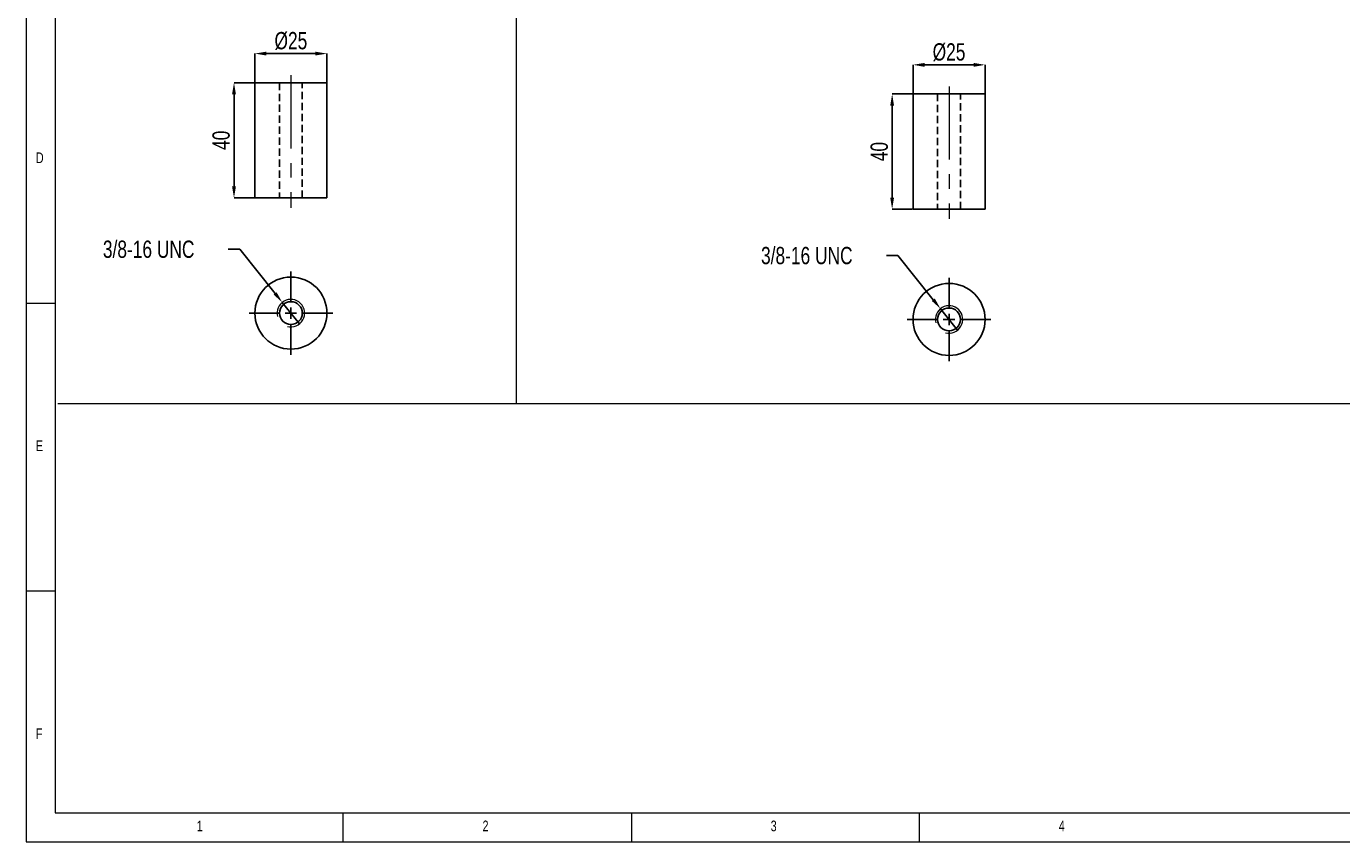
# Model space of a CAD drawing. Header units: millimetres. Extents: x 5 to 415, y 5 to 292.
# Tile 1 of 3: x 5 to 233, y 5 to 147. Entities that reach past the tile are written whole.
import ezdxf

# ---------------------------------------------------------------- set-up
doc = ezdxf.new("R2010")
doc.units = ezdxf.units.MM
doc.header["$PDSIZE"] = -1
doc.linetypes.add('CENTERX2', pattern=[20.32, 12.7, -2.54, 2.54, -2.54])
doc.linetypes.add('HIDDEN', pattern=[1.905, 1.27, -0.635])
for name, color, linetype in [('COTES', 1, 'Continuous'), ('NOTES', 6, 'Continuous'), ('TRAIT-MIXTES', 3, 'CENTERX2'), ('TRAIT-TIRET', 2, 'HIDDEN')]:
    doc.layers.add(name, color=color, linetype=linetype)
doc.layers.add('TRAIT-FORT', color=4, linetype='Continuous', lineweight=25)
doc.styles.add('SLDTEXTSTYLE0', font='TXT', dxfattribs={"width": 0.75})
doc.dimstyles.new('SLDDIMSTYLE0', dxfattribs={"dimtxt": 3, "dimasz": 2, "dimexe": 0, "dimexo": 0.0625, "dimgap": 0.75, "dimtad": 0, "dimtih": 1, "dimtoh": 1, "dimlfac": 2, "dimrnd": 1e-09, "dimzin": 12, "dimdsep": 46, "dimtxsty": 'SLDTEXTSTYLE0', "dimblk1": 'NONE', "dimsah": 1, "dimcen": 0, "dimadec": 0, "dimazin": 3, "dimtfac": 1, "dimtmove": 0, "dimatfit": 3, "dimldrblk": 'NONE', "dimfxl": 1, "dimfrac": 2, "dimtolj": 1, "dimtzin": 12, "dimarcsym": 0})
doc.dimstyles.new('SLDDIMSTYLE1', dxfattribs={"dimtxt": 3, "dimasz": 2, "dimexe": 0, "dimexo": 0.0625, "dimgap": 0.75, "dimtad": 1, "dimlfac": 2, "dimrnd": 1e-09, "dimzin": 12, "dimdsep": 46, "dimtxsty": 'SLDTEXTSTYLE0', "dimsah": 1, "dimcen": 0.09, "dimadec": 0, "dimazin": 3, "dimtfac": 1, "dimtofl": 0, "dimtmove": 0, "dimatfit": 3, "dimfxl": 1, "dimfrac": 2, "dimtolj": 1, "dimtzin": 12, "dimarcsym": 0})
doc.dimstyles.new('SLDDIMSTYLE2', dxfattribs={"dimtxt": 3, "dimasz": 2, "dimexe": 0, "dimexo": 0.0625, "dimgap": 0.75, "dimtad": 1, "dimlfac": 2, "dimrnd": 1e-09, "dimzin": 12, "dimdsep": 46, "dimtxsty": 'SLDTEXTSTYLE0', "dimsah": 1, "dimcen": 0.09, "dimadec": 0, "dimazin": 3, "dimtfac": 1, "dimtmove": 0, "dimatfit": 0, "dimfxl": 1, "dimfrac": 2, "dimtolj": 1, "dimtzin": 12, "dimarcsym": 0})

# ---------------------------------------------------------------- blocks, each defined once
blk = doc.blocks.new('_D_6')
at = {"layer": 'COTES', "color": 0, "lineweight": -2, "transparency": 16777216}
for p, q in [((44.6, 136.78), (41.04, 136.78)), ((41.04, 134.78), (41.04, 118.78)), ((44.6, 116.78), (41.04, 116.78))]:
    blk.add_line(p, q, dxfattribs=at)
at = {"layer": 'COTES', "color": 0, "transparency": 16777216}
for points in [[(40.7, 134.78), (41.37, 134.78), (41.04, 136.78)], [(40.7, 118.78), (41.37, 118.78), (41.04, 116.78)]]:
    blk.add_solid(points, dxfattribs=at)
at = {"layer": 'Defpoints', "color": 0, "transparency": 16777216}
for p in [(44.66, 136.78), (41.04, 116.78), (44.66, 116.78)]:
    blk.add_point(p, dxfattribs=at)
at = {"layer": 'COTES', "color": 0, "transparency": 16777216, "insert": (37.29, 126.78), "char_height": 3, "attachment_point": 2, "rotation": 90, "style": 'SLDTEXTSTYLE0'}
blk.add_mtext('\\A1;40', dxfattribs=at)
blk = doc.blocks.new('_D_7')
at = {"layer": 'COTES', "color": 0, "lineweight": -2, "transparency": 16777216}
for p, q in [((44.66, 136.84), (44.66, 141.83)), ((46.66, 141.83), (55.16, 141.83)), ((57.16, 136.84), (57.16, 141.83))]:
    blk.add_line(p, q, dxfattribs=at)
at = {"layer": 'COTES', "color": 0, "transparency": 16777216}
for points in [[(46.66, 142.17), (46.66, 141.5), (44.66, 141.83)], [(55.16, 142.17), (55.16, 141.5), (57.16, 141.83)]]:
    blk.add_solid(points, dxfattribs=at)
at = {"layer": 'Defpoints', "color": 0, "transparency": 16777216}
for p in [(57.16, 141.83), (44.66, 136.78), (57.16, 136.78)]:
    blk.add_point(p, dxfattribs=at)
at = {"layer": 'COTES', "color": 0, "transparency": 16777216, "insert": (50.91, 145.58), "char_height": 3, "attachment_point": 2, "style": 'SLDTEXTSTYLE0'}
blk.add_mtext('\\A1;%%c25', dxfattribs=at)
blk = doc.blocks.new('_D_8')
at = {"layer": 'COTES', "color": 0, "lineweight": -2, "transparency": 16777216}
for p, q in [((40.04, 107.87), (42.04, 107.87)), ((42.04, 107.87), (48.17, 100.2)), ((52.4, 94.92), (49.42, 98.63))]:
    blk.add_line(p, q, dxfattribs=at)
at = {"layer": 'COTES', "color": 0, "transparency": 16777216}
blk.add_solid([(48.43, 100.4), (47.91, 99.99), (49.42, 98.63)], dxfattribs=at)
at = {"layer": 'Defpoints', "color": 0, "transparency": 16777216}
for p in [(49.42, 98.63), (52.4, 94.92)]:
    blk.add_point(p, dxfattribs=at)
at = {"layer": 'COTES', "color": 0, "transparency": 16777216, "insert": (18.29, 109.37), "char_height": 3, "attachment_point": 1, "style": 'SLDTEXTSTYLE0'}
blk.add_mtext('\\A1;3/8-16 UNC', dxfattribs=at)
blk = doc.blocks.new('_None')
blk = doc.blocks.new('SW_CENTERMARKSYMBOL_1')
at = {"layer": 'TRAIT-MIXTES', "color": 0}
for p, q in [((0, 2), (0, 7.25)), ((-2, 0), (-7.25, 0)), ((0, 0), (-1, 0)), ((0, 0), (0, 1)), ((0, 0), (0, -1)), ((0, 0), (1, 0)), ((2, 0), (7.25, 0)), ((0, -2), (0, -7.25))]:
    blk.add_line(p, q, dxfattribs=at)
blk = doc.blocks.new('_D_18')
at = {"layer": 'COTES', "color": 0, "lineweight": -2, "transparency": 16777216}
for p, q in [((158.8, 134.82), (155.24, 134.82)), ((155.24, 132.82), (155.24, 116.82)), ((158.8, 114.82), (155.24, 114.82))]:
    blk.add_line(p, q, dxfattribs=at)
at = {"layer": 'COTES', "color": 0, "transparency": 16777216}
for points in [[(154.91, 132.82), (155.57, 132.82), (155.24, 134.82)], [(154.91, 116.82), (155.57, 116.82), (155.24, 114.82)]]:
    blk.add_solid(points, dxfattribs=at)
at = {"layer": 'Defpoints', "color": 0, "transparency": 16777216}
for p in [(158.86, 134.82), (155.24, 114.82), (158.86, 114.82)]:
    blk.add_point(p, dxfattribs=at)
at = {"layer": 'COTES', "color": 0, "transparency": 16777216, "insert": (151.49, 124.82), "char_height": 3, "attachment_point": 2, "rotation": 90, "style": 'SLDTEXTSTYLE0'}
blk.add_mtext('\\A1;40', dxfattribs=at)
blk = doc.blocks.new('_D_19')
at = {"layer": 'COTES', "color": 0, "lineweight": -2, "transparency": 16777216}
for p, q in [((158.86, 134.88), (158.86, 139.88)), ((160.86, 139.88), (169.36, 139.88)), ((171.36, 134.88), (171.36, 139.88))]:
    blk.add_line(p, q, dxfattribs=at)
at = {"layer": 'COTES', "color": 0, "transparency": 16777216}
for points in [[(160.86, 140.21), (160.86, 139.54), (158.86, 139.88)], [(169.36, 140.21), (169.36, 139.54), (171.36, 139.88)]]:
    blk.add_solid(points, dxfattribs=at)
at = {"layer": 'Defpoints', "color": 0, "transparency": 16777216}
for p in [(171.36, 139.88), (158.86, 134.82), (171.36, 134.82)]:
    blk.add_point(p, dxfattribs=at)
at = {"layer": 'COTES', "color": 0, "transparency": 16777216, "insert": (165.11, 143.63), "char_height": 3, "attachment_point": 2, "style": 'SLDTEXTSTYLE0'}
blk.add_mtext('\\A1;%%c25', dxfattribs=at)
blk = doc.blocks.new('_D_20')
at = {"layer": 'COTES', "color": 0, "lineweight": -2, "transparency": 16777216}
for p, q in [((154.24, 106.77), (156.24, 106.77)), ((156.24, 106.77), (162.38, 99.1)), ((166.6, 93.82), (163.63, 97.54))]:
    blk.add_line(p, q, dxfattribs=at)
at = {"layer": 'COTES', "color": 0, "transparency": 16777216}
blk.add_solid([(162.64, 99.31), (162.12, 98.89), (163.63, 97.54)], dxfattribs=at)
at = {"layer": 'Defpoints', "color": 0, "transparency": 16777216}
for p in [(163.63, 97.54), (166.6, 93.82)]:
    blk.add_point(p, dxfattribs=at)
at = {"layer": 'COTES', "color": 0, "transparency": 16777216, "insert": (132.49, 108.27), "char_height": 3, "attachment_point": 1, "style": 'SLDTEXTSTYLE0'}
blk.add_mtext('\\A1;3/8-16 UNC', dxfattribs=at)
blk = doc.blocks.new('SW_CENTERMARKSYMBOL_3')
at = {"layer": 'TRAIT-MIXTES', "color": 0}
for p, q in [((0, 2), (0, 7.25)), ((-2, 0), (-7.25, 0)), ((0, 0), (-1, 0)), ((0, 0), (0, 1)), ((0, 0), (0, -1)), ((0, 0), (1, 0)), ((2, 0), (7.25, 0)), ((0, -2), (0, -7.25))]:
    blk.add_line(p, q, dxfattribs=at)

msp = doc.modelspace()

# ---------------------------------------------------------------- linework, layer by layer
at = {"lineweight": 18}
for p, q in [((5, 292), (5, 5)), ((10, 287), (10, 10)), ((90.029, 285.7035), (90.029, 81.0587)), ((5, 98.5), (10, 98.5)), ((10.4982, 81.0587), (410.3963, 81.0587)), ((10, 48.5), (5, 48.5)), ((10, 10), (410, 10)), ((60, 5), (60, 10)), ((110, 10), (110, 5)), ((160, 5), (160, 10)), ((5, 5), (415, 5))]:
    msp.add_line(p, q, dxfattribs=at)
for centre, radius in [((50.9109, 96.775), 2.3812), ((165.1137, 95.6777), 2.3813)]:
    msp.add_arc(centre, radius, 255, 195, dxfattribs=at)
at = {"layer": 'TRAIT-FORT', "lineweight": 25}
for p, q in [((44.6609, 136.7769), (44.6609, 116.7769)), ((57.1609, 136.7769), (44.6609, 136.7769)), ((57.1609, 116.7769), (57.1609, 136.7769)), ((158.8637, 134.8219), (158.8637, 114.8219)), ((171.3637, 134.8219), (158.8637, 134.8219)), ((171.3637, 114.8219), (171.3637, 134.8219)), ((57.1609, 116.7769), (44.6609, 116.7769)), ((171.3637, 114.8219), (158.8637, 114.8219))]:
    msp.add_line(p, q, dxfattribs=at)
for centre, radius in [((50.9109, 96.775), 6.25), ((165.1137, 95.6777), 6.25), ((50.9109, 96.775), 1.9844), ((165.1137, 95.6777), 1.9844)]:
    msp.add_circle(centre, radius, dxfattribs=at)
at = {"layer": 'TRAIT-MIXTES', "lineweight": 18}
for p, q in [((50.9109, 138.0725), (50.9109, 115.0824)), ((165.1137, 136.1174), (165.1137, 113.1274))]:
    msp.add_line(p, q, dxfattribs=at)
at = {"layer": 'TRAIT-TIRET'}
for p, q in [((48.9265, 136.7769), (48.9265, 116.7769)), ((52.8952, 116.7769), (52.8952, 136.7769)), ((163.1294, 134.8219), (163.1294, 114.8219)), ((167.0981, 114.8219), (167.0981, 134.8219))]:
    msp.add_line(p, q, dxfattribs=at)

# ---------------------------------------------------------------- block references
at = {"layer": 'TRAIT-MIXTES'}
for name, p in [('SW_CENTERMARKSYMBOL_1', (50.9109, 96.775)), ('SW_CENTERMARKSYMBOL_3', (165.1137, 95.6777))]:
    msp.add_blockref(name, p, dxfattribs=at)

# ---------------------------------------------------------------- texts
at = {"layer": 'NOTES', "char_height": 1.8521, "attachment_point": 1, "style": 'SLDTEXTSTYLE0'}
for s, insert in [('D', (6.6667, 124.668)), ('E', (6.6667, 74.668)), ('F', (6.6667, 24.668)), ('1', (34.5833, 8.668)), ('2', (84.1667, 8.668)), ('3', (134.1667, 8.668)), ('4', (184.1667, 8.668))]:
    msp.add_mtext(s, dxfattribs=dict(at, insert=insert))

# ---------------------------------------------------------------- dimensions: what is measured, and where the dimension line sits
at = {"layer": 'COTES'}
for base, p1, p2, picture, middle in [((57.1609, 141.832), (44.6609, 136.7769), (57.1609, 136.7769), '_D_7', (50.9109, 141.832)), ((171.3637, 139.877), (158.8637, 134.8219), (171.3637, 134.8219), '_D_19', (165.1137, 139.877))]:
    dim = msp.add_linear_dim(base=base, p1=p1, p2=p2, angle=0, text='%%c<>', dimstyle='SLDDIMSTYLE2', dxfattribs=at)
    dim.commit()
    dim.dimension.update_dxf_attribs({"geometry": picture, "text_midpoint": middle, "dimtype": 160})
for base, p1, p2, picture, middle in [((41.0363, 116.7769), (44.6609, 136.7769), (44.6609, 116.7769), '_D_6', (41.0363, 126.7769)), ((155.2392, 114.8219), (158.8637, 134.8219), (158.8637, 114.8219), '_D_18', (155.2392, 124.8219))]:
    dim = msp.add_linear_dim(base=base, p1=p1, p2=p2, angle=90, dimstyle='SLDDIMSTYLE1', dxfattribs=at)
    dim.commit()
    dim.dimension.update_dxf_attribs({"geometry": picture, "text_midpoint": middle, "dimtype": 160})
for p1, p2, picture, middle in [((52.3982, 94.9154), (49.4235, 98.6347), '_D_8', (28.7861, 107.8713)), ((166.6011, 93.8181), (163.6264, 97.5374), '_D_20', (142.989, 106.774))]:
    dim = msp.add_diameter_dim_2p(p1=p1, p2=p2, text='3/8-16 UNC', dimstyle='SLDDIMSTYLE0', override={"dimpost": '<>'}, dxfattribs=at)
    dim.commit()
    dim.dimension.update_dxf_attribs({"geometry": picture, "text_midpoint": middle, "dimtype": 163})

doc.saveas('drawing.dxf')
